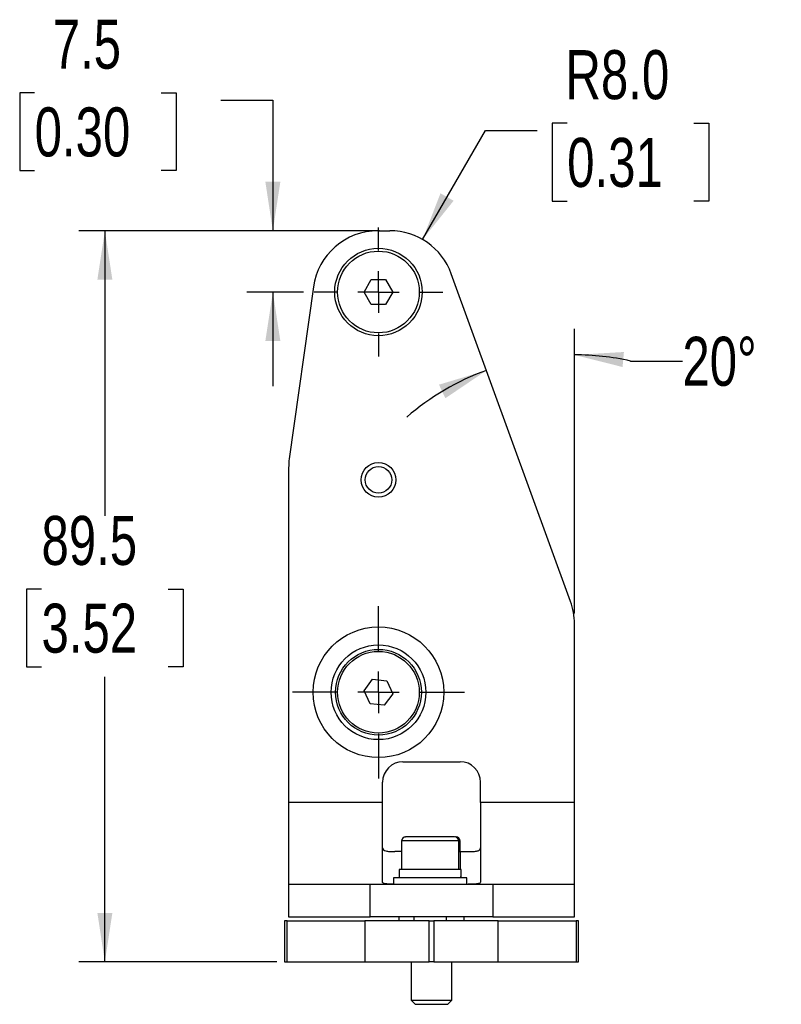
# Model space of a CAD drawing. Header units: millimetres. Extents: x 0 to 864, y 0 to 559.
# Tile 6 of 9: x 474 to 567, y 219 to 339. Entities that reach past the tile are written whole.
import ezdxf

# ---------------------------------------------------------------- set-up
doc = ezdxf.new("R2010")
doc.units = ezdxf.units.MM
doc.linetypes.add('CENTERX2', pattern=[20.32, 12.7, -2.54, 2.54, -2.54])
doc.layers.add('CENTER', color=40, linetype='CENTERX2')
doc.layers.add('DIMENSIONS', color=140, linetype='Continuous', lineweight=25)
doc.styles.add('SLDTEXTSTYLE0', font='TXT', dxfattribs={"width": 0.75})
doc.dimstyles.new('SLDDIMSTYLE0', dxfattribs={"dimtxt": 6, "dimasz": 6, "dimexe": 0, "dimexo": 0.0625, "dimgap": 1.5, "dimtad": 0, "dimtih": 1, "dimtoh": 1, "dimdec": 4, "dimzin": 12, "dimdsep": 46, "dimtxsty": 'SLDTEXTSTYLE0', "dimsah": 1, "dimcen": 0.09, "dimadec": 0, "dimazin": 3, "dimtfac": 1, "dimtdec": 0, "dimtofl": 0, "dimtmove": 0, "dimatfit": 3, "dimfxl": 0, "dimfrac": 2, "dimtolj": 1, "dimtzin": 12, "dimarcsym": 0})
doc.dimstyles.new('SLDDIMSTYLE3', dxfattribs={"dimtxt": 6, "dimasz": 6, "dimexe": 0, "dimexo": 0.0625, "dimgap": 1.5, "dimtad": 0, "dimtih": 1, "dimtoh": 1, "dimdec": 1, "dimrnd": 1e-09, "dimzin": 12, "dimdsep": 46, "dimtxsty": 'SLDTEXTSTYLE0', "dimsah": 1, "dimcen": 0.09, "dimadec": 0, "dimazin": 3, "dimtfac": 1, "dimtdec": 1, "dimtmove": 0, "dimatfit": 0, "dimfxl": 0, "dimfrac": 2, "dimtolj": 1, "dimtzin": 12, "dimarcsym": 0})
doc.dimstyles.new('SLDDIMSTYLE4', dxfattribs={"dimtxt": 6, "dimasz": 6, "dimexe": 0, "dimexo": 0.0625, "dimgap": 1.5, "dimtad": 0, "dimtih": 1, "dimtoh": 1, "dimdec": 1, "dimrnd": 1e-09, "dimzin": 12, "dimdsep": 46, "dimtxsty": 'SLDTEXTSTYLE0', "dimsah": 1, "dimcen": 0.09, "dimadec": 0, "dimazin": 3, "dimtfac": 1, "dimtdec": 1, "dimtofl": 0, "dimtmove": 0, "dimatfit": 3, "dimfxl": 0, "dimfrac": 2, "dimtolj": 1, "dimtzin": 12, "dimarcsym": 0})
doc.dimstyles.new('SLDDIMSTYLE6', dxfattribs={"dimtxt": 6, "dimasz": 6, "dimexe": 0, "dimexo": 0.0625, "dimgap": 1.5, "dimtad": 0, "dimtih": 1, "dimtoh": 1, "dimdec": 1, "dimrnd": 1e-09, "dimzin": 4, "dimdsep": 46, "dimtxsty": 'SLDTEXTSTYLE0', "dimsah": 1, "dimcen": 0, "dimadec": 0, "dimazin": 1, "dimtfac": 1, "dimtdec": 1, "dimtofl": 0, "dimtmove": 0, "dimatfit": 3, "dimfxl": 0, "dimfrac": 2, "dimtolj": 1, "dimtzin": 12, "dimarcsym": 0})

# ---------------------------------------------------------------- blocks, each defined once
blk = doc.blocks.new('_D_21')
at = {"layer": 'DIMENSIONS'}
for p, q in [((542, 266.71), (542, 301.53)), ((548.87, 297.6), (555.22, 297.6))]:
    blk.add_line(p, q, dxfattribs=at)
for start, end in [(77.4138, 90), (110, 130.6862)]:
    blk.add_arc((542, 266.85), 31.51, start, end, dxfattribs=at)
for points in [[(542, 298.35), (547.89, 296.87), (548.06, 298.71)], [(531.23, 296.45), (525.41, 294.71), (526.2, 293.05)]]:
    blk.add_solid(points, dxfattribs=at)
at = {"layer": 'DIMENSIONS', "insert": (555.22, 300.57), "char_height": 6, "attachment_point": 1, "style": 'SLDTEXTSTYLE0'}
blk.add_mtext('20°', dxfattribs=at)
blk = doc.blocks.new('_D_22')
at = {"layer": 'DIMENSIONS'}
for p, q in [((516.69, 313.55), (481.33, 313.55)), ((484.5, 313.55), (484.5, 278.66)), ((476.74, 269.69), (474.92, 269.69)), ((474.92, 269.69), (474.92, 260.16)), ((492.26, 269.69), (494.09, 269.69)), ((494.09, 269.69), (494.09, 260.16)), ((474.92, 260.16), (476.74, 260.16)), ((494.09, 260.16), (492.26, 260.16)), ((484.5, 224.05), (484.5, 258.94)), ((505.54, 224.05), (481.33, 224.05))]:
    blk.add_line(p, q, dxfattribs=at)
for points in [[(484.5, 313.55), (483.58, 307.55), (485.42, 307.55)], [(484.5, 224.05), (485.42, 230.05), (483.58, 230.05)]]:
    blk.add_solid(points, dxfattribs=at)
at = {"layer": 'DIMENSIONS', "char_height": 6, "attachment_point": 1, "style": 'SLDTEXTSTYLE0'}
for s, insert in [('89.5', (476.74, 278.64)), ('3.52', (476.74, 267.9))]:
    blk.add_mtext(s, dxfattribs=dict(at, insert=insert))
blk = doc.blocks.new('_D_23')
at = {"layer": 'DIMENSIONS'}
for p, q in [((541.11, 326.71), (539.28, 326.71)), ((539.28, 326.71), (539.28, 317.18)), ((556.63, 326.71), (558.45, 326.71)), ((558.45, 326.71), (558.45, 317.18)), ((523.4, 312.48), (531.1, 325.82)), ((531.1, 325.82), (537.45, 325.82)), ((539.28, 317.18), (541.11, 317.18)), ((558.45, 317.18), (556.63, 317.18))]:
    blk.add_line(p, q, dxfattribs=at)
blk.add_solid([(523.4, 312.48), (527.2, 317.22), (525.6, 318.14)], dxfattribs=at)
at = {"layer": 'DIMENSIONS', "char_height": 6, "attachment_point": 1, "style": 'SLDTEXTSTYLE0'}
for s, insert in [('R8.0', (540.9, 335.66)), ('0.31', (541.11, 324.92))]:
    blk.add_mtext(s, dxfattribs=dict(at, insert=insert))
blk = doc.blocks.new('_D_24')
at = {"layer": 'DIMENSIONS'}
for p, q in [((475.9, 330.44), (474.07, 330.44)), ((474.07, 330.44), (474.07, 320.91)), ((491.41, 330.44), (493.24, 330.44)), ((493.24, 330.44), (493.24, 320.91)), ((498.72, 329.55), (505.07, 329.55)), ((505.07, 329.55), (505.07, 313.55)), ((474.07, 320.91), (475.9, 320.91)), ((493.24, 320.91), (491.41, 320.91)), ((518.13, 313.55), (501.89, 313.55)), ((508.84, 306.05), (501.89, 306.05)), ((505.07, 306.05), (505.07, 294.51))]:
    blk.add_line(p, q, dxfattribs=at)
for points in [[(505.07, 313.55), (505.99, 319.55), (504.15, 319.55)], [(505.07, 306.05), (504.15, 300.05), (505.99, 300.05)]]:
    blk.add_solid(points, dxfattribs=at)
at = {"layer": 'DIMENSIONS', "char_height": 6, "attachment_point": 1, "style": 'SLDTEXTSTYLE0'}
for s, insert in [('7.5', (478.11, 339.39)), ('0.30', (475.9, 328.65))]:
    blk.add_mtext(s, dxfattribs=dict(at, insert=insert))
blk = doc.blocks.new('SW_CENTERMARKSYMBOL_8')
at = {"layer": 'CENTER', "color": 0}
for p, q in [((0, 5.08), (0, 7.89)), ((0, 0), (0, 2.54)), ((-5.08, 0), (-7.89, 0)), ((0, 0), (-2.54, 0)), ((0, 0), (0, -2.54)), ((0, 0), (2.54, 0)), ((5.08, 0), (7.89, 0)), ((0, -5.08), (0, -7.89))]:
    blk.add_line(p, q, dxfattribs=at)
blk = doc.blocks.new('SW_CENTERMARKSYMBOL_9')
at = {"layer": 'CENTER', "color": 0}
for p, q in [((0, 5.08), (0, 10.54)), ((0, 0), (0, 2.54)), ((-5.08, 0), (-10.54, 0)), ((0, 0), (-2.54, 0)), ((0, 0), (0, -2.54)), ((0, 0), (2.54, 0)), ((5.08, 0), (10.54, 0)), ((0, -5.08), (0, -10.54))]:
    blk.add_line(p, q, dxfattribs=at)

msp = doc.modelspace()

# ---------------------------------------------------------------- linework, layer by layer
for p, q in [((517.95614, 313.55293), (519.40019, 313.55293)), ((516.25185, 306.05293), (517.12685, 307.56847)), ((517.12685, 307.56847), (518.87685, 307.56847)), ((518.87685, 307.56847), (519.75185, 306.05293)), ((541.51939, 268.17135), (526.91773, 308.28909)), ((510.034, 306.66631), (507.0797, 285.64542)), ((517.12685, 304.53738), (516.25185, 306.05293)), ((519.75185, 306.05293), (518.87685, 304.53738)), ((518.87685, 304.53738), (517.12685, 304.53738)), ((507.00185, 284.53203), (507.00185, 243.55293)), ((542.00185, 243.55293), (542.00185, 265.43519)), ((516.26143, 257.23585), (517.29006, 258.65163)), ((517.29006, 258.65163), (519.03047, 258.46871)), ((519.03047, 258.46871), (519.74226, 256.87)), ((516.97322, 255.63715), (516.26143, 257.23585)), ((519.74226, 256.87), (518.71364, 255.45422)), ((518.71364, 255.45422), (516.97322, 255.63715)), ((521.00185, 248.55293), (528.00185, 248.55293)), ((518.50185, 243.55293), (518.50185, 246.05293)), ((530.50185, 243.55293), (530.50185, 246.05293)), ((518.50185, 243.55293), (507.00185, 243.55293)), ((507.00185, 243.55293), (507.00185, 233.55293)), ((518.50185, 233.82102), (518.50185, 243.55293)), ((542.00185, 243.55293), (530.50185, 243.55293)), ((530.50185, 243.55293), (530.50185, 233.82102)), ((542.00185, 233.55293), (542.00185, 243.55293)), ((520.82484, 238.85293), (520.82484, 235.35293)), ((527.82484, 238.85293), (520.82484, 238.85293)), ((527.50185, 239.35293), (527.41531, 239.35293)), ((527.82484, 235.35293), (527.82484, 238.85293)), ((528.00185, 238.85293), (527.82484, 238.85293)), ((528.00185, 237.55293), (528.00185, 238.85293)), ((520.82484, 237.55293), (520.02205, 237.55293)), ((527.82484, 237.55293), (528.00185, 237.55293)), ((528.00185, 237.55293), (528.98164, 237.55293)), ((528.00185, 237.55293), (528.00185, 235.35293)), ((520.52484, 235.35293), (520.52484, 234.35293)), ((528.12484, 235.35293), (520.52484, 235.35293)), ((528.12484, 234.82805), (528.12484, 235.35293)), ((519.82484, 234.35293), (519.82484, 233.55293)), ((524.20705, 234.35293), (519.82484, 234.35293)), ((528.82484, 234.35293), (524.20705, 234.35293)), ((528.12484, 234.35293), (528.12484, 234.40378)), ((528.82484, 233.55293), (528.82484, 234.35293)), ((507.00185, 233.55293), (507.00185, 229.55293)), ((507.00185, 233.55293), (517.00185, 233.55293)), ((517.00185, 229.55293), (517.00185, 233.55293)), ((517.00185, 233.55293), (532.00185, 233.55293)), ((532.00185, 233.55293), (532.00185, 229.55293)), ((532.00185, 233.55293), (542.00185, 233.55293)), ((542.00185, 229.55293), (542.00185, 233.55293)), ((506.50185, 229.05293), (506.50185, 224.05293)), ((506.80569, 229.05293), (506.50185, 229.05293)), ((506.80569, 224.05293), (506.80569, 229.05293)), ((506.80569, 229.05293), (516.33618, 229.05293)), ((507.00185, 229.55293), (517.00185, 229.55293)), ((516.33618, 229.05293), (516.33618, 224.05293)), ((524.21465, 229.05293), (516.33618, 229.05293)), ((532.00185, 229.55293), (517.00185, 229.55293)), ((520.50185, 229.55293), (520.50185, 229.05293)), ((522.32484, 229.55293), (522.32484, 229.05293)), ((524.21465, 224.05293), (524.21465, 229.05293)), ((524.21465, 229.05293), (524.78905, 229.05293)), ((524.78905, 229.05293), (524.78905, 224.05293)), ((532.66751, 229.05293), (524.78905, 229.05293)), ((526.32484, 229.05293), (526.32484, 229.55293)), ((528.50185, 229.05293), (528.50185, 229.55293)), ((532.00185, 229.55293), (542.00185, 229.55293)), ((532.66751, 224.05293), (532.66751, 229.05293)), ((532.66751, 229.05293), (542.198, 229.05293)), ((542.198, 229.05293), (542.198, 224.05293)), ((542.50185, 229.05293), (542.198, 229.05293)), ((542.50185, 224.05293), (542.50185, 229.05293)), ((506.50185, 224.05293), (506.80569, 224.05293)), ((506.80569, 224.05293), (516.33618, 224.05293)), ((516.33618, 224.05293), (524.21465, 224.05293)), ((522.00185, 224.05293), (522.00185, 219.35293)), ((524.78905, 224.05293), (524.21465, 224.05293)), ((524.78905, 224.05293), (532.66751, 224.05293)), ((527.00185, 219.35293), (527.00185, 224.05293)), ((532.66751, 224.05293), (542.198, 224.05293)), ((542.198, 224.05293), (542.50185, 224.05293)), ((522.00185, 219.35293), (522.50185, 218.85293)), ((522.00185, 219.35293), (527.00185, 219.35293)), ((522.50185, 218.85293), (526.50185, 218.85293)), ((526.50185, 218.85293), (527.00185, 219.35293))]:
    msp.add_line(p, q)
for centre, radius in [((518.00185, 306.05293), 5.35), ((518.00185, 306.05293), 5), ((518.00185, 283.05293), 2.125), ((518.00185, 283.05293), 1.625), ((518.00185, 257.05293), 8), ((518.00185, 257.05293), 5.8), ((518.00185, 257.05293), 5.25), ((518.00185, 257.05293), 5)]:
    msp.add_circle(centre, radius)
for centre, radius, start, end in [((517.95614, 305.55293), 8, 90, 172), ((519.40019, 305.55293), 8, 20, 90), ((515.00185, 284.53203), 8, 172, 180), ((534.00185, 265.43519), 8, 0, 20), ((521.00185, 246.05293), 2.5, 90, 180), ((528.00185, 246.05293), 2.5, 0, 90), ((521.32484, 238.85293), 0.5, 90, 180), ((527.32484, 238.85293), 0.5, 0, 90), ((527.50185, 238.85293), 0.5, 0, 90)]:
    msp.add_arc(centre, radius, start, end)
for centre, start_param, end_param in [((524.32484, 235.06003), 0.628769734, 0.754854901), ((524.32484, 234.63577), 0.741440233, 0.810812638)]:
    msp.add_ellipse(centre, major_axis=(2.76781, -2.76781), ratio=0.940706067, start_param=start_param, end_param=end_param)
for points, knots in [([(527.29626, 239.35293), (527.28036, 239.35293), (527.25414, 239.35293), (526.94444, 239.35293), (526.58763, 239.35293), (526.13473, 239.35293), (525.45907, 239.35293), (524.51236, 239.35293), (523.54321, 239.35293), (522.82283, 239.35293), (522.32402, 239.35293), (521.9023, 239.35293), (521.51418, 239.35293), (521.27859, 239.35293), (521.34432, 239.35293), (521.35343, 239.35293)], [0, 0, 0, 0, 0.100451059, 0.165618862, 0.230729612, 0.295897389, 0.361008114, 0.480729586, 0.600451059, 0.665618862, 0.730729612, 0.795897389, 0.861008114, 0.980729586, 1, 1, 1, 1]), ([(518.50185, 238.01127), (518.50185, 237.91539), (518.53328, 237.83613), (518.66683, 237.70768), (518.76756, 237.66081), (518.96726, 237.61139), (519.04274, 237.59826), (519.20574, 237.57808), (519.29372, 237.57086), (519.5771, 237.55523), (519.79182, 237.55293), (520.02205, 237.55293)], [0, 0, 0, 0, 0.25, 0.25, 0.5, 0.5, 0.625, 0.625, 0.75, 0.75, 1, 1, 1, 1]), ([(528.98164, 237.55293), (529.21187, 237.55293), (529.422, 237.55509), (529.80257, 237.57585), (529.96674, 237.59444), (530.16708, 237.64358), (530.22674, 237.66375), (530.32744, 237.71141), (530.36912, 237.73899), (530.46922, 237.83441), (530.50185, 237.91534), (530.50185, 238.01127)], [0, 0, 0, 0, 0.25, 0.25, 0.5, 0.5, 0.625, 0.625, 0.75, 0.75, 1, 1, 1, 1]), ([(519.82484, 233.55577), (519.64904, 233.55669), (519.22865, 233.55889), (518.77109, 233.60319), (518.52936, 233.69828), (518.50889, 233.78961), (518.50185, 233.82102)], [0, 0, 0, 0, 0.22261421, 0.532327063, 0.839193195, 1, 1, 1, 1]), ([(530.50185, 233.82102), (530.50185, 233.7642), (530.46786, 233.71764), (530.36449, 233.66142), (530.3211, 233.64506), (530.21917, 233.61737), (530.16037, 233.60588), (530.02692, 233.58682), (529.95156, 233.57922), (529.78902, 233.56751), (529.70164, 233.56333), (529.42137, 233.55429), (529.20896, 233.55293), (528.98164, 233.55293)], [0, 0, 0, 0, 0.25, 0.25, 0.375, 0.375, 0.5, 0.5, 0.625, 0.625, 0.75, 0.75, 1, 1, 1, 1])]:
    msp.add_open_spline(points, degree=3, knots=knots)

# ---------------------------------------------------------------- block references
at = {"layer": 'CENTER'}
for name, p in [('SW_CENTERMARKSYMBOL_8', (518.00185, 306.05293)), ('SW_CENTERMARKSYMBOL_9', (518.00185, 257.05293))]:
    msp.add_blockref(name, p, dxfattribs=at)

# ---------------------------------------------------------------- dimensions: what is measured, and where the dimension line sits
at = {"layer": 'DIMENSIONS'}
for base, p1, p2, dimstyle, picture, middle in [((505.06999, 313.55293), (510.11185, 306.05293), (519.40019, 313.55293), 'SLDDIMSTYLE3', '_D_24', (505.06999, 329.55293)), ((484.50185, 224.05293), (517.95614, 313.55293), (506.80569, 224.05293), 'SLDDIMSTYLE4', '_D_22', (484.50185, 268.80293))]:
    dim = msp.add_linear_dim(base=base, p1=p1, p2=p2, angle=90, dimstyle=dimstyle, dxfattribs=at)
    dim.commit()
    dim.dimension.update_dxf_attribs({"geometry": picture, "text_midpoint": middle, "dimtype": 160})
dim = msp.add_radius_dim(center=(519.40019, 305.55293), mpoint=(523.40019, 312.48113), dimstyle='SLDDIMSTYLE6', dxfattribs=at)
dim.commit()
dim.dimension.update_dxf_attribs({"geometry": '_D_23', "text_midpoint": (548.86745, 325.82255), "dimtype": 164})
dim = msp.add_angular_dim_2l(base=(545.45546, 298.16272), line1=((542.00185, 265.43519), (542.00185, 233.55293)), line2=((526.91773, 308.28909), (541.51939, 268.17135)), dimstyle='SLDDIMSTYLE0', dxfattribs=at)
dim.commit()
dim.dimension.update_dxf_attribs({"geometry": '_D_21', "text_midpoint": (548.86745, 297.59544), "dimtype": 162})

doc.saveas('drawing.dxf')
